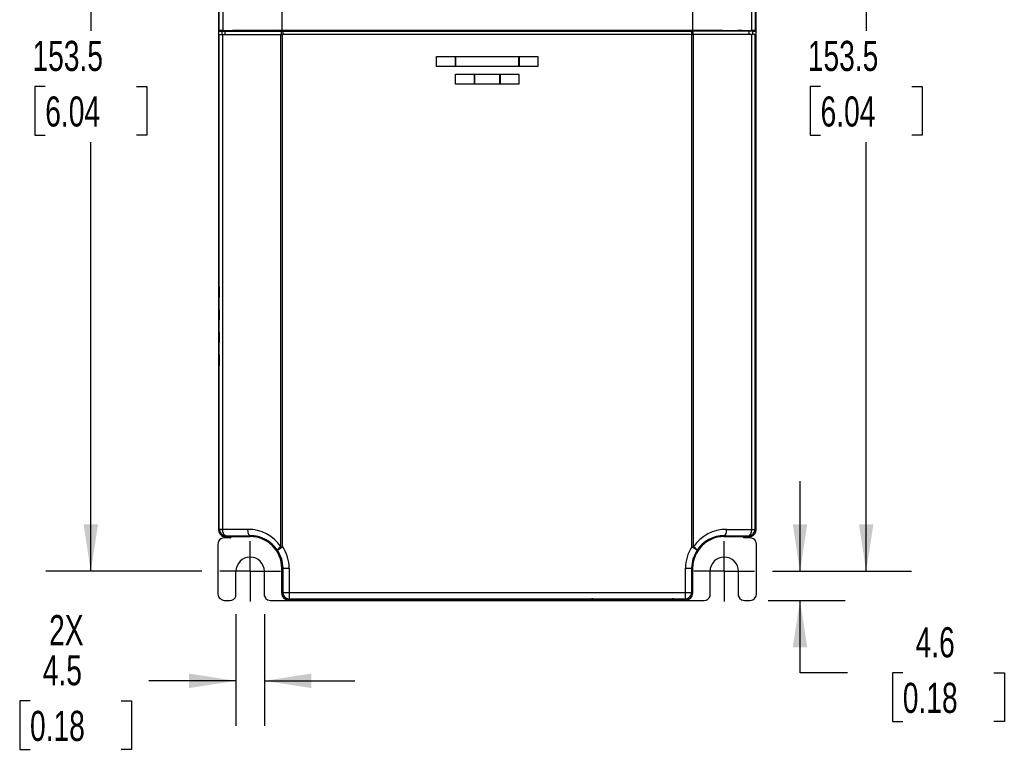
# Model space of a CAD drawing. Header units: millimetres. Extents: x 0 to 629, y 0 to 486.
# Tile 8 of 16: x 107 to 263, y 227 to 343. Entities that reach past the tile are written whole.
import ezdxf

# ---------------------------------------------------------------- set-up
doc = ezdxf.new("R2010")
doc.units = ezdxf.units.MM
doc.header["$LTSCALE"] = 2.25
doc.linetypes.add('CENTERX2', pattern=[20.32, 12.7, -2.54, 2.54, -2.54])
doc.layers.add('CENTER', color=40, linetype='CENTERX2')
doc.layers.add('DIMENSIONS', color=140, linetype='Continuous', lineweight=25)
doc.styles.add('SLDTEXTSTYLE0', font='TXT', dxfattribs={"width": 0.7})
doc.dimstyles.new('SLDDIMSTYLE1', dxfattribs={"dimtxt": 4.855518, "dimasz": 7.4295, "dimexe": 0, "dimexo": 0.0625, "dimgap": 1.213879, "dimtad": 0, "dimtih": 1, "dimtoh": 1, "dimdec": 1, "dimrnd": 1e-09, "dimzin": 12, "dimdsep": 46, "dimtxsty": 'SLDTEXTSTYLE0', "dimsah": 1, "dimcen": 0.09, "dimadec": 0, "dimazin": 3, "dimtfac": 1, "dimtdec": 1, "dimtofl": 0, "dimtmove": 0, "dimatfit": 3, "dimfxl": 0, "dimfrac": 2, "dimtolj": 1, "dimtzin": 12, "dimarcsym": 0})
doc.dimstyles.new('SLDDIMSTYLE3', dxfattribs={"dimtxt": 4.855518, "dimasz": 7.4295, "dimexe": 0, "dimexo": 0.0625, "dimgap": 1.213879, "dimtad": 0, "dimtih": 1, "dimtoh": 1, "dimdec": 1, "dimrnd": 1e-09, "dimzin": 12, "dimdsep": 46, "dimtxsty": 'SLDTEXTSTYLE0', "dimsah": 1, "dimcen": 0.09, "dimadec": 0, "dimazin": 3, "dimtfac": 1, "dimtdec": 1, "dimtmove": 0, "dimatfit": 0, "dimfxl": 0, "dimfrac": 2, "dimtolj": 1, "dimtzin": 12, "dimarcsym": 0})

# ---------------------------------------------------------------- blocks, each defined once
blk = doc.blocks.new('_D_9')
at = {"layer": 'DIMENSIONS'}
for p, q in [((230.58, 255.54), (230.58, 269.83)), ((226.24, 255.54), (237.72, 255.54)), ((225.56, 250.94), (237.72, 250.94)), ((230.58, 239.47), (230.58, 250.94)), ((238.08, 239.47), (230.58, 239.47)), ((246.84, 239.47), (245.21, 239.47)), ((245.21, 239.47), (245.21, 231.75)), ((261.26, 239.47), (262.9, 239.47)), ((262.9, 239.47), (262.9, 231.75)), ((245.21, 231.75), (246.84, 231.75)), ((262.9, 231.75), (261.26, 231.75))]:
    blk.add_line(p, q, dxfattribs=at)
for points in [[(230.58, 255.54), (231.72, 262.97), (229.43, 262.97)], [(230.58, 250.94), (229.43, 243.51), (231.72, 243.51)]]:
    blk.add_solid(points, dxfattribs=at)
at = {"layer": 'DIMENSIONS', "char_height": 4.762, "attachment_point": 1, "style": 'SLDTEXTSTYLE0'}
for s, insert in [('4.6', (248.86, 246.69)), ('0.18', (246.84, 237.89))]:
    blk.add_mtext(s, dxfattribs=dict(at, insert=insert))
blk = doc.blocks.new('_D_10')
at = {"layer": 'DIMENSIONS'}
for p, q in [((226.24, 409.04), (248.19, 409.04)), ((241.04, 409.04), (241.04, 341.1)), ((233.83, 332.29), (232.2, 332.29)), ((232.2, 332.29), (232.2, 324.58)), ((248.26, 332.29), (249.89, 332.29)), ((249.89, 332.29), (249.89, 324.58)), ((232.2, 324.58), (233.83, 324.58)), ((249.89, 324.58), (248.26, 324.58)), ((241.04, 255.54), (241.04, 323.49)), ((226.24, 255.54), (248.19, 255.54))]:
    blk.add_line(p, q, dxfattribs=at)
for points in [[(241.04, 409.04), (239.9, 401.61), (242.19, 401.61)], [(241.04, 255.54), (242.19, 262.97), (239.9, 262.97)]]:
    blk.add_solid(points, dxfattribs=at)
at = {"layer": 'DIMENSIONS', "char_height": 4.762, "attachment_point": 1, "style": 'SLDTEXTSTYLE0'}
for s, insert in [('153.5', (231.81, 339.52)), ('6.04', (233.83, 330.72))]:
    blk.add_mtext(s, dxfattribs=dict(at, insert=insert))
blk = doc.blocks.new('_D_13')
at = {"layer": 'DIMENSIONS'}
for p, q in [((135.95, 409.04), (111.24, 409.04)), ((118.38, 409.04), (118.38, 341.1)), ((111.17, 332.29), (109.54, 332.29)), ((109.54, 332.29), (109.54, 324.58)), ((125.59, 332.29), (127.23, 332.29)), ((127.23, 332.29), (127.23, 324.58)), ((109.54, 324.58), (111.17, 324.58)), ((127.23, 324.58), (125.59, 324.58)), ((118.38, 255.54), (118.38, 323.49)), ((135.95, 255.54), (111.24, 255.54))]:
    blk.add_line(p, q, dxfattribs=at)
for points in [[(118.38, 409.04), (117.24, 401.61), (119.52, 401.61)], [(118.38, 255.54), (119.52, 262.97), (117.24, 262.97)]]:
    blk.add_solid(points, dxfattribs=at)
at = {"layer": 'DIMENSIONS', "char_height": 4.762, "attachment_point": 1, "style": 'SLDTEXTSTYLE0'}
for s, insert in [('153.5', (109.15, 339.52)), ('6.04', (111.17, 330.72))]:
    blk.add_mtext(s, dxfattribs=dict(at, insert=insert))
blk = doc.blocks.new('_D_16')
at = {"layer": 'DIMENSIONS'}
for p, q in [((141.34, 248.76), (141.34, 231.06)), ((145.84, 248.76), (145.84, 231.06)), ((141.34, 238.2), (127.54, 238.2)), ((145.84, 238.2), (160.13, 238.2)), ((108.76, 235.03), (107.13, 235.03)), ((107.13, 235.03), (107.13, 227.31)), ((123.19, 235.03), (124.82, 235.03)), ((124.82, 235.03), (124.82, 227.31)), ((107.13, 227.31), (108.76, 227.31)), ((124.82, 227.31), (123.19, 227.31))]:
    blk.add_line(p, q, dxfattribs=at)
for points in [[(141.34, 238.2), (133.91, 239.35), (133.91, 237.06)], [(145.84, 238.2), (153.27, 237.06), (153.27, 239.35)]]:
    blk.add_solid(points, dxfattribs=at)
at = {"layer": 'DIMENSIONS', "char_height": 4.762, "attachment_point": 1, "style": 'SLDTEXTSTYLE0'}
for s, insert in [('2X', (111.78, 248.61)), ('4.5', (110.78, 242.26)), ('0.18', (108.76, 233.45))]:
    blk.add_mtext(s, dxfattribs=dict(at, insert=insert))
blk = doc.blocks.new('SW_CENTERMARKSYMBOL_2')
at = {"layer": 'CENTER', "color": 0}
for p, q in [((0, 2.54), (0, 4.79)), ((0, 0), (0, 2.54)), ((-2.54, 0), (-4.79, 0)), ((0, 0), (-2.54, 0)), ((0, 0), (0, -2.54)), ((0, 0), (2.54, 0)), ((2.54, 0), (4.79, 0)), ((0, -2.54), (0, -4.79))]:
    blk.add_line(p, q, dxfattribs=at)
blk = doc.blocks.new('SW_CENTERMARKSYMBOL_3')
at = {"layer": 'CENTER', "color": 0}
for p, q in [((0, 2.54), (0, 4.79)), ((0, 0), (0, 2.54)), ((-2.54, 0), (-4.79, 0)), ((0, 0), (-2.54, 0)), ((0, 0), (0, -2.54)), ((0, 0), (2.54, 0)), ((2.54, 0), (4.79, 0)), ((0, -2.54), (0, -4.79))]:
    blk.add_line(p, q, dxfattribs=at)

msp = doc.modelspace()

# ---------------------------------------------------------------- linework, layer by layer
for p, q in [((138.59, 403.04), (138.59, 262.04)), ((138.6, 403.04), (138.6, 341.05)), ((138.71, 341.16), (138.71, 403.04)), ((139.26, 403.04), (139.26, 341.17)), ((148.59, 403.04), (148.59, 341.2)), ((213.59, 403.04), (213.59, 341.2)), ((222.93, 341.17), (222.93, 403.04)), ((223.47, 403.04), (223.47, 341.16)), ((223.59, 341.05), (223.59, 403.04)), ((223.59, 403.04), (223.59, 262.04)), ((138.6, 341.05), (138.71, 341.16)), ((141.48, 341.14), (140.79, 341.14)), ((140.79, 341.14), (140.79, 341.04)), ((175.89, 341.14), (141.48, 341.14)), ((141.48, 341.04), (141.48, 341.14)), ((143.59, 341.18), (141.52, 341.17)), ((141.52, 341.17), (143.59, 341.17)), ((147.9, 341.19), (143.59, 341.18)), ((146.85, 341.14), (146.85, 341.04)), ((147.9, 341.19), (212.44, 341.19)), ((212.44, 341.17), (147.9, 341.17)), ((148.59, 341.2), (213.59, 341.2)), ((148.99, 341.14), (148.99, 341.04)), ((175.89, 341.17), (175.89, 341.14)), ((176.09, 341.17), (176.09, 341.14)), ((176.09, 341.14), (176.11, 341.14)), ((176.11, 341.04), (176.11, 341.14)), ((176.29, 341.04), (176.29, 341.17)), ((185.89, 341.04), (185.89, 341.17)), ((186.07, 341.14), (186.09, 341.14)), ((186.07, 341.14), (186.07, 341.04)), ((186.09, 341.14), (186.09, 341.17)), ((186.29, 341.14), (186.29, 341.17)), ((186.29, 341.14), (220.71, 341.14)), ((211.39, 341.04), (211.39, 341.14)), ((212.44, 341.19), (212.46, 341.17)), ((212.44, 341.19), (212.44, 341.17)), ((212.46, 341.17), (212.44, 341.17)), ((213.53, 341.04), (213.53, 341.14)), ((218.59, 341.17), (218.59, 341.18)), ((218.59, 341.18), (218.59, 341.17)), ((221.39, 341.14), (220.71, 341.14)), ((220.71, 341.14), (220.71, 341.04)), ((221.39, 341.04), (221.39, 341.14)), ((223.47, 341.16), (223.59, 341.05)), ((138.6, 341.05), (139.09, 341.05)), ((138.6, 340.54), (138.71, 340.54)), ((138.6, 340.34), (138.6, 300.54)), ((138.71, 340.54), (139.26, 340.54)), ((139.09, 341.04), (139.09, 341.05)), ((139.09, 341.04), (139.09, 340.54)), ((139.09, 341.04), (139.64, 341.04)), ((139.26, 340.54), (148.46, 340.54)), ((139.64, 340.54), (139.64, 341.04)), ((139.64, 341.04), (148.53, 341.04)), ((148.46, 340.54), (148.73, 340.54)), ((148.53, 340.54), (148.53, 341.04)), ((148.53, 341.04), (148.8, 341.04)), ((148.73, 259.43), (148.73, 340.54)), ((213.45, 340.54), (148.73, 340.54)), ((148.8, 340.54), (148.8, 341.04)), ((148.8, 341.04), (213.39, 341.04)), ((213.39, 341.04), (213.39, 340.54)), ((213.66, 341.04), (213.39, 341.04)), ((213.45, 340.54), (213.73, 340.54)), ((213.66, 340.54), (213.66, 341.04)), ((222.55, 341.04), (213.66, 341.04)), ((222.93, 340.54), (213.73, 340.54)), ((222.55, 340.54), (222.55, 341.04)), ((223.09, 341.04), (222.55, 341.04)), ((223.47, 340.54), (222.93, 340.54)), ((223.09, 341.05), (223.59, 341.05)), ((223.09, 341.05), (223.09, 341.04)), ((223.09, 340.54), (223.09, 341.04)), ((223.59, 340.54), (223.47, 340.54)), ((223.59, 300.54), (223.59, 340.34)), ((173.09, 335.44), (173.09, 337.04)), ((173.09, 337.04), (176.04, 337.04)), ((176.04, 337.04), (176.04, 335.44)), ((176.04, 337.04), (176.14, 337.04)), ((176.14, 335.44), (176.14, 337.04)), ((176.14, 337.04), (186.04, 337.04)), ((186.04, 337.04), (186.04, 335.44)), ((186.04, 337.04), (186.14, 337.04)), ((186.14, 337.04), (186.14, 335.44)), ((186.14, 337.04), (189.09, 337.04)), ((189.09, 337.04), (189.09, 335.44)), ((176.04, 335.44), (173.09, 335.44)), ((176.14, 335.44), (176.04, 335.44)), ((186.04, 335.44), (176.14, 335.44)), ((186.14, 335.44), (186.04, 335.44)), ((189.09, 335.44), (186.14, 335.44)), ((176.09, 332.64), (176.09, 334.24)), ((176.09, 334.24), (179.04, 334.24)), ((179.04, 334.24), (179.04, 332.64)), ((179.04, 334.24), (179.14, 334.24)), ((179.14, 332.64), (179.14, 334.24)), ((179.14, 334.24), (183.04, 334.24)), ((183.04, 334.24), (183.04, 332.64)), ((183.04, 334.24), (183.14, 334.24)), ((183.14, 334.24), (183.14, 332.64)), ((183.14, 334.24), (186.09, 334.24)), ((186.09, 334.24), (186.09, 332.64)), ((179.04, 332.64), (176.09, 332.64)), ((179.14, 332.64), (179.04, 332.64)), ((183.04, 332.64), (179.14, 332.64)), ((183.14, 332.64), (183.04, 332.64)), ((186.09, 332.64), (183.14, 332.64)), ((138.6, 300.54), (138.67, 300.54)), ((138.67, 300.54), (138.67, 298.94)), ((223.52, 300.54), (223.59, 300.54)), ((223.52, 298.94), (223.52, 300.54)), ((138.6, 298.94), (138.6, 296.94)), ((138.67, 298.94), (138.6, 298.94)), ((223.59, 298.94), (223.52, 298.94)), ((223.59, 296.94), (223.59, 298.94)), ((138.6, 296.94), (138.67, 296.94)), ((138.67, 296.94), (138.67, 295.34)), ((223.52, 296.94), (223.59, 296.94)), ((223.52, 295.34), (223.52, 296.94)), ((138.6, 295.34), (138.6, 293.34)), ((138.67, 295.34), (138.6, 295.34)), ((223.59, 295.34), (223.52, 295.34)), ((223.59, 293.34), (223.59, 295.34)), ((138.6, 293.34), (138.67, 293.34)), ((138.67, 293.34), (138.67, 291.74)), ((223.52, 293.34), (223.59, 293.34)), ((223.52, 291.74), (223.52, 293.34)), ((138.6, 291.74), (138.6, 289.74)), ((138.67, 291.74), (138.6, 291.74)), ((223.59, 291.74), (223.52, 291.74)), ((223.59, 289.74), (223.59, 291.74)), ((138.6, 289.74), (138.67, 289.74)), ((138.67, 289.74), (138.67, 288.14)), ((223.52, 289.74), (223.59, 289.74)), ((223.52, 288.14), (223.52, 289.74)), ((138.6, 288.14), (138.6, 262.05)), ((138.67, 288.14), (138.6, 288.14)), ((223.59, 288.14), (223.52, 288.14)), ((223.59, 262.05), (223.59, 288.14)), ((218.97, 262.18), (222.93, 262.16)), ((140.39, 260.84), (139.49, 260.84)), ((139.59, 261.04), (143.59, 261.04)), ((139.6, 261.05), (139.71, 261.16)), ((143.59, 261.05), (139.6, 261.05)), ((139.71, 261.16), (143.59, 261.18)), ((143.59, 261.05), (143.59, 261.18)), ((218.59, 261.18), (218.59, 261.05)), ((222.59, 261.05), (218.59, 261.05)), ((218.59, 261.04), (222.59, 261.04)), ((222.7, 260.84), (221.79, 260.84)), ((222.47, 261.16), (222.59, 261.05)), ((138.49, 259.84), (138.49, 251.94)), ((148.46, 259.43), (148.73, 259.43)), ((213.45, 259.43), (213.73, 259.43)), ((223.7, 251.94), (223.7, 259.84)), ((141.34, 251.62), (141.34, 255.54)), ((145.84, 251.62), (145.84, 255.54)), ((148.59, 256.04), (148.59, 252.04)), ((148.6, 256.04), (148.74, 256.04)), ((148.6, 252.05), (148.6, 256.04)), ((148.74, 256.04), (149.74, 256.04)), ((148.74, 256.04), (148.74, 252.19)), ((149.74, 256.04), (149.74, 252.19)), ((212.44, 256.04), (213.44, 256.04)), ((212.44, 252.19), (212.44, 256.04)), ((213.44, 252.19), (213.44, 256.04)), ((213.44, 256.04), (213.59, 256.04)), ((213.59, 256.04), (213.59, 252.05)), ((213.59, 252.04), (213.59, 256.04)), ((216.34, 251.62), (216.34, 255.54)), ((220.84, 251.62), (220.84, 255.54)), ((139.49, 250.94), (140.4, 250.94)), ((146.79, 250.94), (215.4, 250.94)), ((146.79, 250.94), (215.4, 250.94)), ((148.74, 252.19), (148.6, 252.05)), ((148.74, 252.19), (149.74, 252.19)), ((149.59, 251.04), (198.98, 251.04)), ((149.6, 251.05), (151.89, 251.05)), ((149.74, 252.19), (212.44, 252.19)), ((152.89, 251.06), (152.89, 251.09)), ((154.6, 251.11), (153.19, 251.1)), ((155.31, 251.11), (185.68, 251.11)), ((186.39, 251.11), (187.8, 251.1)), ((188.09, 251.09), (188.09, 251.06)), ((189.09, 251.05), (196.58, 251.05)), ((197.58, 251.06), (197.58, 251.18)), ((197.58, 251.07), (198.5, 251.07)), ((197.78, 251.18), (210.41, 251.18)), ((209.2, 251.04), (198.98, 251.04)), ((209.2, 251.04), (212.59, 251.04)), ((209.68, 251.07), (210.61, 251.07)), ((210.61, 251.18), (210.61, 251.06)), ((212.59, 251.05), (211.61, 251.05)), ((212.44, 252.19), (213.44, 252.19)), ((212.44, 251.19), (212.44, 252.19)), ((212.59, 251.05), (212.44, 251.19)), ((213.59, 252.05), (213.44, 252.19)), ((221.79, 250.94), (222.7, 250.94)), ((221.79, 250.94), (222.7, 250.94))]:
    msp.add_line(p, q)
at = {"flags": 128}
for points in [[(139.26, 341.17), (143.86, 341.19), (148.59, 341.2)], [(213.59, 341.2), (218.32, 341.19), (222.93, 341.17)], [(218.59, 341.18), (219.76, 341.18), (220.66, 341.17)], [(138.71, 262.16), (138.71, 306.06), (138.71, 340.54)], [(139.26, 262.16), (139.26, 306.06), (139.26, 340.54)], [(148.46, 259.43), (148.46, 304.85), (148.46, 340.54)], [(213.45, 259.43), (213.45, 304.85), (213.45, 340.54)], [(213.73, 259.43), (213.73, 304.85), (213.73, 340.54)], [(222.93, 262.16), (222.93, 306.06), (222.93, 340.54)], [(223.47, 262.16), (223.47, 306.06), (223.47, 340.54)], [(138.71, 262.16), (138.65, 262.1), (138.6, 262.05)], [(143.22, 262.18), (140.98, 262.17), (139.26, 262.16)], [(139.71, 261.16), (139.54, 261.24), (139.45, 261.35), (139.36, 261.54), (139.29, 261.81), (139.26, 262.16)], [(143.59, 261.18), (143.45, 261.26), (143.33, 261.48), (143.25, 261.8), (143.22, 262.18)], [(218.59, 261.18), (218.75, 261.27), (218.88, 261.55), (218.95, 261.86), (218.97, 262.18)], [(222.47, 261.16), (222.65, 261.24), (222.79, 261.46), (222.89, 261.78), (222.93, 262.16)], [(222.93, 262.16), (223.15, 262.16), (223.32, 262.16), (223.43, 262.16), (223.47, 262.16)], [(223.47, 262.16), (223.54, 262.1), (223.59, 262.05)], [(138.59, 260.29), (138.51, 260.05), (138.49, 259.84)], [(139.6, 261.05), (139.66, 261.11), (139.71, 261.16)], [(218.59, 261.18), (220.78, 261.17), (222.47, 261.16)], [(221.65, 260.9), (221.6, 260.98), (221.59, 261.04)], [(221.79, 260.84), (221.71, 260.86), (221.65, 260.9)], [(223.7, 259.84), (223.66, 260.1), (223.59, 260.29)], [(147.9, 258.88), (147.96, 258.92), (148.14, 259.04), (148.41, 259.22), (148.73, 259.43)], [(147.9, 258.88), (148.53, 257.52), (148.74, 256.04)], [(213.44, 256.04), (213.66, 257.52), (214.29, 258.88)], [(214.29, 258.88), (214.22, 258.92), (214.04, 259.04), (213.77, 259.22), (213.45, 259.43)], [(138.49, 251.94), (138.58, 251.51), (138.78, 251.23)], [(138.78, 251.23), (139.15, 251), (139.49, 250.94)], [(145.84, 251.62), (146.07, 251.24), (146.34, 251.04)], [(145.84, 251.62), (146, 251.33), (146.05, 251.28)], [(146.34, 251.04), (146.59, 250.96), (146.79, 250.94)], [(149.74, 251.19), (149.66, 251.11), (149.6, 251.05)], [(149.74, 252.19), (149.74, 251.81), (149.74, 251.49), (149.74, 251.27), (149.74, 251.19)], [(149.74, 251.19), (184.85, 251.19), (212.44, 251.19)], [(154.6, 251.11), (154.75, 251.11), (154.92, 251.11), (155.11, 251.11), (155.31, 251.11)], [(185.68, 251.11), (185.87, 251.11), (186.06, 251.11), (186.23, 251.11), (186.39, 251.11)], [(198.48, 251.1), (198.44, 251.13), (198.42, 251.19)], [(198.61, 251.04), (198.82, 251.04), (198.98, 251.04)], [(198.98, 251.2), (198.98, 251.13), (198.98, 251.09), (198.98, 251.05), (198.98, 251.04)], [(198.98, 251.04), (204.71, 251.04), (209.2, 251.04)], [(209.2, 251.04), (209.48, 251.04), (209.55, 251.04), (209.57, 251.04), (209.58, 251.04), (209.58, 251.04), (209.58, 251.04), (209.58, 251.04), (209.58, 251.04), (209.58, 251.04), (209.58, 251.04), (209.58, 251.04)], [(220.84, 251.62), (221.07, 251.24), (221.34, 251.04)], [(220.84, 251.62), (221, 251.33), (221.05, 251.28)], [(221.34, 251.04), (221.59, 250.96), (221.79, 250.94)], [(222.7, 250.94), (223.12, 251.03), (223.4, 251.23)], [(223.4, 251.23), (223.64, 251.6), (223.7, 251.94)]]:
    msp.add_lwpolyline(points, dxfattribs=at)
for centre, radius, start, end in [((139.24, 323.36), 17.81, 89.9348, 91.685), ((222.95, 323.36), 17.81, 88.315, 90.0652), ((150.76, 340.34), 12.17, 179.0291, 179.9709), ((211.42, 340.34), 12.17, 0.0291, 0.9709), ((139.6, 262.05), 1, 179.9993, 270.0007), ((139.71, 262.16), 1, 180.0414, 269.9959), ((139.38, 201.62), 60.55, 90.1139, 90.6287), ((138.89, 340.75), 78.59, 269.8684, 270.2651), ((143.26, 255.89), 6.29, 34.2194, 90.3722), ((218.93, 255.89), 6.29, 89.6229, 145.787), ((222.47, 262.16), 1, 270.005, 359.9972), ((222.59, 262.05), 1, 269.9993, 0.0007), ((139.49, 259.84), 1, 89.9968, 153.4345), ((140.39, 261.04), 0.2, 269.9993, 0.0007), ((143.61, 256.05), 5.13, 33.4513, 90.235), ((143.59, 256.04), 5, 360, 90), ((143.59, 256.04), 5, 0, 90), ((218.59, 256.04), 5, 90, 180), ((218.59, 256.04), 5, 90, 180), ((218.57, 256.05), 5.13, 89.765, 146.5502), ((222.7, 259.84), 1, 26.5659, 90.0028), ((149.03, 258.28), 1.28, 116.383, 152.2398), ((143.6, 256.04), 6.15, 359.9869, 33.3815), ((218.6, 256.04), 6.15, 146.6516, 180.0037), ((213.17, 258.29), 1.26, 27.5369, 63.8151), ((143.59, 255.54), 2.25, 0, 180), ((218.59, 255.54), 2.25, 0, 180), ((140.4, 251.94), 1, 270.0003, 341.3802), ((149.59, 252.04), 1, 180, 270), ((149.6, 252.05), 1, 179.9995, 270.0005), ((149.74, 252.19), 1, 180.0051, 269.9975), ((152.14, 279.7), 28.65, 269.5002, 271.4998), ((153.16, 245.22), 5.87, 89.7782, 92.6357), ((187.82, 245.22), 5.87, 87.3643, 90.2218), ((188.84, 279.7), 28.65, 268.5002, 270.4998), ((196.81, 281.48), 30.43, 269.5584, 271.4415), ((197.71, 247.29), 3.89, 89.0266, 91.9732), ((198.63, 251.2), 0.16, 183.4747, 262.0954), ((198.61, 251.24), 0.2, 227.8076, 270), ((199.01, 251.21), 0.164, 183.4919, 260.6813), ((197.19, 251.19), 12.02, 359.2891, 0.0168), ((209.18, 251.2), 0.161, 278.0709, 357.3412), ((209.55, 251.2), 0.161, 278.3731, 356.4411), ((209.58, 251.23), 0.184, 268.5564, 322.8121), ((210.48, 247.29), 3.89, 88.0268, 90.9734), ((211.38, 281.48), 30.43, 268.5585, 270.4416), ((212.44, 252.19), 1, 270.0051, 359.9949), ((212.59, 252.05), 1, 269.9993, 0.0007), ((215.4, 251.94), 1, 270.0003, 341.3802)]:
    msp.add_arc(centre, radius, start, end)

# ---------------------------------------------------------------- block references
at = {"layer": 'CENTER'}
for name, p in [('SW_CENTERMARKSYMBOL_2', (143.59, 255.54)), ('SW_CENTERMARKSYMBOL_3', (218.59, 255.54))]:
    msp.add_blockref(name, p, dxfattribs=at)

# ---------------------------------------------------------------- dimensions: what is measured, and where the dimension line sits
at = {"layer": 'DIMENSIONS'}
for base, p1, p2, dimstyle, picture, middle in [((118.38, 255.54), (138.8, 409.04), (138.8, 255.54), 'SLDDIMSTYLE1', '_D_13', (118.38, 332.29)), ((241.04, 409.04), (223.38, 255.54), (223.38, 409.04), 'SLDDIMSTYLE1', '_D_10', (241.04, 332.29)), ((230.58, 250.94), (223.38, 255.54), (222.7, 250.94), 'SLDDIMSTYLE3', '_D_9', (230.58, 239.47))]:
    dim = msp.add_linear_dim(base=base, p1=p1, p2=p2, angle=90, dimstyle=dimstyle, dxfattribs=at)
    dim.commit()
    dim.dimension.update_dxf_attribs({"geometry": picture, "text_midpoint": middle, "dimtype": 160})
dim = msp.add_linear_dim(base=(141.34, 238.2), p1=(145.84, 251.62), p2=(141.34, 251.62), text='2X\\P<>', dimstyle='SLDDIMSTYLE3', dxfattribs=at)
dim.commit()
dim.dimension.update_dxf_attribs({"geometry": '_D_16', "text_midpoint": (115.97, 238.2), "dimtype": 160})

doc.saveas('drawing.dxf')
